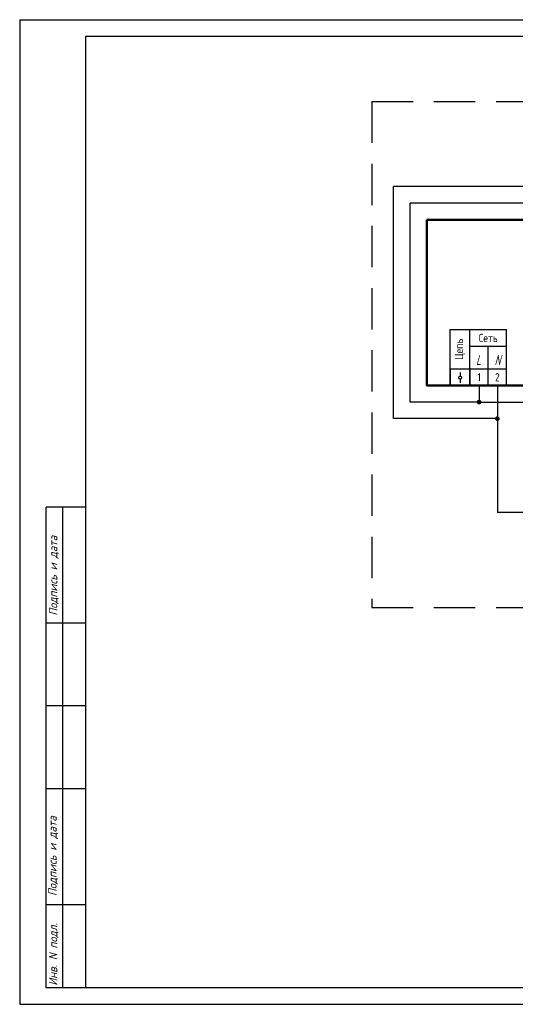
# Model space of a CAD drawing. Header units: millimetres. Extents: x 643 to 1239, y 174 to 2865.
# Tile 1 of 12: x 643 to 793, y 174 to 471. Entities that reach past the tile are written whole.
import ezdxf

# ---------------------------------------------------------------- set-up
doc = ezdxf.new("R2010")
doc.units = ezdxf.units.MM
doc.linetypes.add('CONTI', pattern=[0])
doc.linetypes.add('DASHED2', pattern=[0.375, 0.25, -0.125])
for name, color, linetype in [('Размеры', 3, 'Continuous'), ('Съемка', 162, 'Continuous'), ('Текст', 7, 'Continuous'), ('Форматка', 4, 'Continuous')]:
    doc.layers.add(name, color=color, linetype=linetype)
doc.layers.add('Слой1', color=10, linetype='Continuous', lineweight=200, plot=False)
doc.layers.add('Трубопровод', color=7, linetype='Continuous', lineweight=30)
doc.styles.add('35', font='romans.shx', dxfattribs={"width": 0.7, "oblique": 15, "height": 3.5})
doc.styles.add('Romans8', font='romans8.shx', dxfattribs={"width": 0.8, "height": 3})
doc.styles.add('style3', font='simplex.shx', dxfattribs={"height": 3})

msp = doc.modelspace()

# ---------------------------------------------------------------- hatches: boundary and pattern name
at = {"layer": 'Съемка', "linetype": 'CONTI', "ltscale": 0.3}
for points in [[(782.41, 356.04, 1), (780.99, 356.04, 1)], [(787.92, 351.04, 1), (786.5, 351.04, 1)]]:
    msp.add_hatch(color=7, dxfattribs=at).paths.add_polyline_path(points)

# ---------------------------------------------------------------- linework, layer by layer
for p, q in [((897.4, 421.04), (755.9, 421.04)), ((755.9, 351.04), (755.9, 421.04)), ((760.9, 356.04), (760.9, 416.04)), ((902.91, 416.04), (760.9, 416.04)), ((781.7, 361.04), (781.7, 356.04)), ((787.21, 361.04), (787.21, 351.04)), ((781.7, 356.04), (760.9, 356.04)), ((781.7, 356.04), (803.74, 356.04)), ((787.21, 351.04), (755.9, 351.04)), ((787.21, 351.04), (787.21, 322.76)), ((809.25, 322.76), (787.21, 322.76))]:
    msp.add_line(p, q)
at = {"color": 7}
for p, q in [((779.04, 411.04), (839.55, 411.04)), ((772.94, 366.04), (772.94, 361.04)), ((778.94, 366.04), (778.94, 361.04)), ((775.99, 364.97), (775.99, 363.85)), ((775.99, 362.94), (775.99, 361.82))]:
    msp.add_line(p, q, dxfattribs=at)
at = {"lineweight": 50}
msp.add_lwpolyline([(765.9, 411.04), (940.75, 411.04), (940.75, 361.04), (765.9, 361.04)], close=True, dxfattribs=at)
at = {"color": 7}
msp.add_circle((775.99, 363.4), 0.452, dxfattribs=at)
at = {"layer": 'Размеры', "color": 3, "linetype": 'DASHED2', "ltscale": 50}
for p, q in [((749.31, 446.69), (974.72, 446.69)), ((749.31, 446.69), (749.31, 294.08)), ((749.31, 294.08), (974.72, 294.08))]:
    msp.add_line(p, q, dxfattribs=at)
at = {"layer": 'Размеры', "color": 7}
for p, q in [((765.9, 411.04), (765.9, 361.04)), ((765.9, 411.04), (779.04, 411.04)), ((778.94, 372.88), (784.45, 372.88)), ((778.94, 372.88), (784.45, 372.88)), ((784.45, 372.88), (789.96, 372.88)), ((784.45, 372.88), (789.96, 372.88)), ((765.9, 361.04), (778.94, 361.04)), ((778.94, 361.04), (784.45, 361.04)), ((784.45, 361.04), (789.96, 361.04)), ((795.47, 361.04), (789.96, 361.04))]:
    msp.add_line(p, q, dxfattribs=at)
at = {"layer": 'Слой1', "color": 7, "lineweight": -3}
msp.add_line((643.1, 471.38), (643.1, 174.38), dxfattribs=at)
msp.add_line((643.1, 471.38), (643.1, 174.38), dxfattribs=at)
msp.add_line((643.1, 471.38), (643.1, 174.38), dxfattribs=at)
msp.add_line((643.1, 471.38), (643.1, 174.38), dxfattribs=at)
at = {"layer": 'Слой1', "color": 7, "linetype": 'ByBlock', "lineweight": -3, "ltscale": 0.4}
for p, q in [((643.1, 471.38), (853.1, 471.38)), ((661.8, 471.38), (1063.1, 471.38)), ((643.1, 174.38), (853.1, 174.38))]:
    msp.add_line(p, q, dxfattribs=at)
at = {"layer": 'Трубопровод'}
for p, q in [((772.94, 372.88), (772.94, 377.88)), ((772.94, 377.88), (778.94, 377.88)), ((778.94, 372.88), (778.94, 377.88)), ((778.94, 377.88), (784.45, 377.88)), ((784.45, 377.88), (789.96, 377.88)), ((789.96, 373.88), (789.96, 377.88)), ((789.96, 372.88), (789.96, 377.88)), ((789.96, 372.88), (789.96, 377.88)), ((772.94, 366.04), (772.94, 372.88)), ((778.94, 366.04), (778.94, 372.88)), ((784.45, 361.04), (784.45, 372.88)), ((784.45, 366.04), (784.45, 372.88)), ((789.96, 361.04), (789.96, 372.88)), ((789.96, 366.04), (789.96, 372.88)), ((784.45, 366.04), (784.45, 371.04)), ((789.96, 366.04), (789.96, 371.04)), ((772.94, 366.04), (784.45, 366.04)), ((772.94, 361.04), (772.94, 366.04)), ((778.94, 361.04), (778.94, 366.04)), ((784.45, 362.04), (784.45, 366.04)), ((784.45, 361.04), (784.45, 366.04)), ((784.45, 361.04), (784.45, 366.04)), ((784.45, 366.04), (789.96, 366.04)), ((789.96, 362.04), (789.96, 366.04)), ((789.96, 361.04), (789.96, 366.04)), ((789.96, 361.04), (789.96, 366.04))]:
    msp.add_line(p, q, dxfattribs=at)
at = {"layer": 'Форматка', "color": 7, "lineweight": -3}
for p, q in [((663.1, 179.38), (663.1, 466.38)), ((663.1, 466.38), (1058.1, 466.38)), ((663.1, 324.38), (651.1, 324.38)), ((651.1, 179.38), (651.1, 324.38)), ((656.1, 179.38), (656.1, 324.38)), ((663.1, 289.38), (651.1, 289.38)), ((663.1, 264.38), (651.1, 264.38)), ((663.1, 239.38), (651.1, 239.38)), ((663.1, 204.38), (651.1, 204.38)), ((1058.1, 179.38), (651.1, 179.38))]:
    msp.add_line(p, q, dxfattribs=at)

# ---------------------------------------------------------------- texts
at = {"color": 7, "style": 'style3', "oblique": 15, "width": 0.669676}
for s, p in [('L', (780.77, 367.22)), ('N', (786.36, 367.22))]:
    msp.add_text(s, height=3, dxfattribs=at).set_placement(p)
at = {"layer": 'Текст', "color": 0, "insert": (775.94, 371.96), "char_height": 2.5, "width": 11.84, "attachment_point": 5, "rotation": 90, "line_spacing_factor": 0.9, "style": 'Romans8'}
msp.add_mtext('\\A1;Цепь', dxfattribs=at)
at = {"layer": 'Текст', "color": 0, "char_height": 2.5, "attachment_point": 5, "line_spacing_factor": 0.9, "style": 'Romans8'}
for s, insert, width in [('\\A1;Сеть', (784.45, 375.38), 11.0196), ('\\A1;1', (781.7, 363.54), 5.5098), ('\\A1;2', (787.21, 363.54), 5.5098)]:
    msp.add_mtext(s, dxfattribs=dict(at, insert=insert, width=width))
at = {"layer": 'Форматка', "color": 7, "lineweight": -3, "style": '35', "oblique": 15, "width": 0.9}
for s, p in [('Подпись и дата', (654.44, 291.63)), ('Подпись и дата', (654.24, 207.05)), ('Инв. N подл.', (654.44, 180.02))]:
    msp.add_text(s, height=2.5, rotation=90, dxfattribs=at).set_placement(p)

doc.saveas('drawing.dxf')
